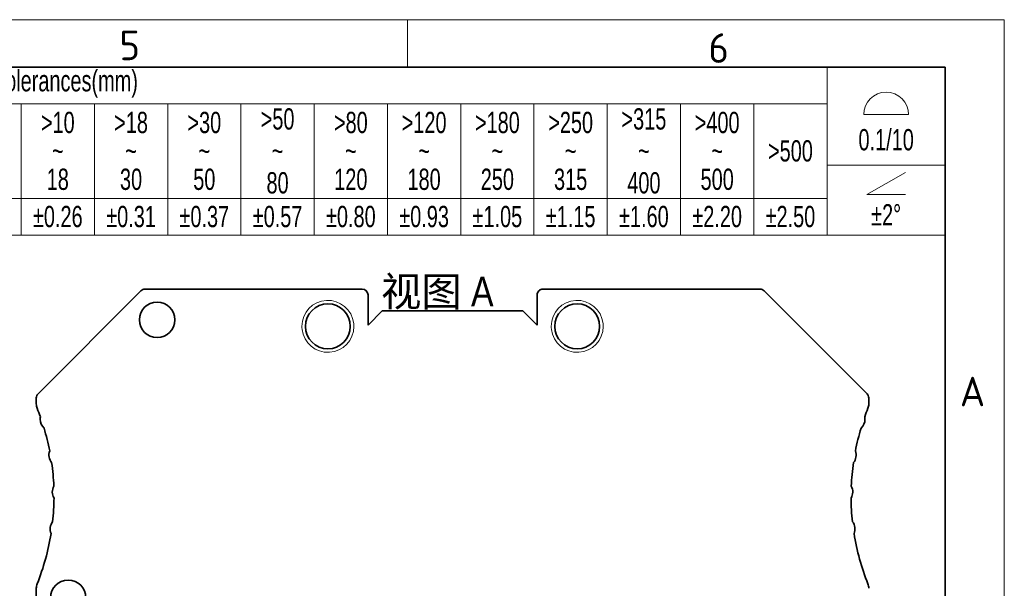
# Model space of a CAD drawing. Header units: millimetres. Extents: x 6 to 292, y 5 to 204.
# Tile 20 of 20: x 209 to 292, y 156 to 204. Entities that reach past the tile are written whole.
import ezdxf
from ezdxf.enums import TextEntityAlignment as Align

# ---------------------------------------------------------------- set-up
doc = ezdxf.new("R2010")
doc.units = ezdxf.units.MM
for name, color, linetype in [('TEXT', 7, 'Continuous'), ('可见', 7, 'Continuous'), ('图框', 7, 'Continuous'), ('尺寸层', 7, 'Continuous'), ('相切', 7, 'Continuous'), ('细实线', 7, 'Continuous'), ('轮廓线', 7, 'Continuous')]:
    doc.layers.add(name, color=color, linetype=linetype)
doc.styles.add('SEACAD_Adobe_Myungjo_Std_M', font='txt')
doc.styles.add('SEACAD_Arial_Narrow', font='ARIALN.TTF')

# ---------------------------------------------------------------- blocks, each defined once
blk = doc.blocks.new('Customer-technical.dft')
at = {"layer": '细实线', "color": 7, "linetype": 'Continuous', "lineweight": 13}
for p, q in [((-96.8, 0), (0, 0)), ((-10, 0), (-10, -14.2)), ((0, 0), (0, -14.2)), ((-96.8, -3.1), (-10, -3.1)), ((-78.2, -3.1), (-78.2, -14.2)), ((-72, -3.1), (-72, -14.2)), ((-65.8, -3.1), (-65.8, -14.2)), ((-59.6, -3.1), (-59.6, -14.2)), ((-53.4, -3.1), (-53.4, -14.2)), ((-47.2, -3.1), (-47.2, -14.2)), ((-41, -3.1), (-41, -14.2)), ((-34.8, -3.1), (-34.8, -14.2)), ((-28.6, -3.1), (-28.6, -14.2)), ((-22.4, -3.1), (-22.4, -14.2)), ((-16.2, -3.1), (-16.2, -14.2)), ((-6.9, -4.025), (-3.1, -4.025)), ((-10, -8.291), (0, -8.291)), ((-6.63, -10.786), (-3.37, -8.905)), ((-3.37, -10.786), (-6.63, -10.786)), ((-96.8, -11.1), (-10, -11.1)), ((-96.8, -14.2), (0, -14.2))]:
    blk.add_line(p, q, dxfattribs=at)
blk.add_arc((-5, -4.025), 1.9, 0, 180, dxfattribs=at)
at = {"layer": 'TEXT', "char_height": 1.8, "attachment_point": 5, "style": 'SEACAD_Adobe_Myungjo_Std_M'}
for s, insert, width in [('{\\fAdobe Myungjo Std M|b0||i0||c0|p34;\\C7;\\H1.8;\\W0.7;未注公差/General tolerances(mm)}', (-81.073, -1.429), 31.45309), ('{\\fAdobe Myungjo Std M|b0||i0||c0|p34;\\C7;\\H1.8;\\W0.7;0.1/10}', (-5, -6.158), 10), ('{\\fAdobe Myungjo Std M|b0||i0||c0|p34;\\C7;\\H1.8;\\W0.7;>500}', (-13.1, -7.1), 6.08001), ('{\\fAdobe Myungjo Std M|b0||i0||c0|p34;\\C7;\\H1.8;\\W0.7;±0.26}', (-75.1, -12.65), 6.57956), ('{\\fAdobe Myungjo Std M|b0||i0||c0|p34;\\C7;\\H1.8;\\W0.7;±0.31}', (-68.9, -12.65), 6.57956), ('{\\fAdobe Myungjo Std M|b0||i0||c0|p34;\\C7;\\H1.8;\\W0.7;±0.37}', (-62.7, -12.65), 6.57956), ('{\\fAdobe Myungjo Std M|b0||i0||c0|p34;\\C7;\\H1.8;\\W0.7;±0.57}', (-56.5, -12.65), 6.57956), ('{\\fAdobe Myungjo Std M|b0||i0||c0|p34;\\C7;\\H1.8;\\W0.7;±0.80}', (-50.3, -12.65), 6.57956), ('{\\fAdobe Myungjo Std M|b0||i0||c0|p34;\\C7;\\H1.8;\\W0.7;±0.93}', (-44.1, -12.65), 6.57956), ('{\\fAdobe Myungjo Std M|b0||i0||c0|p34;\\C7;\\H1.8;\\W0.7;±1.05}', (-37.9, -12.65), 6.57956), ('{\\fAdobe Myungjo Std M|b0||i0||c0|p34;\\C7;\\H1.8;\\W0.7;±1.15}', (-31.7, -12.65), 6.57956), ('{\\fAdobe Myungjo Std M|b0||i0||c0|p34;\\C7;\\H1.8;\\W0.7;±1.60}', (-25.5, -12.65), 6.57956), ('{\\fAdobe Myungjo Std M|b0||i0||c0|p34;\\C7;\\H1.8;\\W0.7;±2.20}', (-19.3, -12.65), 6.57956), ('{\\fAdobe Myungjo Std M|b0||i0||c0|p34;\\C7;\\H1.8;\\W0.7;±2.50}', (-13.1, -12.65), 6.57956), ('{\\fAdobe Myungjo Std M|b0||i0||c0|p34;\\C7;\\H1.8;\\W0.7;±2°}', (-5, -12.493), 10)]:
    blk.add_mtext(s, dxfattribs=dict(at, insert=insert, width=width))
for s, insert, width, line_spacing_factor in [('{\\fAdobe Myungjo Std M|b0||i0||c0|p34;\\C7;\\H1.8;\\W0.7;>10\\P}{\\fAdobe Myungjo Std M|b0||i0||c0|p34;\\C7;\\H1.8;\\W0.7;~\\P}{\\fAdobe Myungjo Std M|b0||i0||c0|p34;\\C7;\\H1.8;\\W0.7;18}', (-75.1, -7.1), 6.08001, 0.8), ('{\\fAdobe Myungjo Std M|b0||i0||c0|p34;\\C7;\\H1.8;\\W0.7;>18\\P}{\\fAdobe Myungjo Std M|b0||i0||c0|p34;\\C7;\\H1.8;\\W0.7;~\\P}{\\fAdobe Myungjo Std M|b0||i0||c0|p34;\\C7;\\H1.8;\\W0.7;30}', (-68.9, -7.1), 6.08001, 0.8), ('{\\fAdobe Myungjo Std M|b0||i0||c0|p34;\\C7;\\H1.8;\\W0.7;>30\\P}{\\fAdobe Myungjo Std M|b0||i0||c0|p34;\\C7;\\H1.8;\\W0.7;~\\P}{\\fAdobe Myungjo Std M|b0||i0||c0|p34;\\C7;\\H1.8;\\W0.7;50}', (-62.7, -7.1), 6.08001, 0.8), ('{\\fAdobe Myungjo Std M|b0||i0||c0|p34;\\C7;\\H1.8;\\W0.7;>50\\P}{\\fAdobe Myungjo Std M|b0||i0||c0|p34;\\C7;\\H1.8;\\W0.7;~\\P}{\\fAdobe Myungjo Std M|b0||i0||c0|p34;\\C7;\\H1.8;\\W0.7;80}', (-56.5, -7.1), 6.08001, 0.9), ('{\\fAdobe Myungjo Std M|b0||i0||c0|p34;\\C7;\\H1.8;\\W0.7;>80\\P}{\\fAdobe Myungjo Std M|b0||i0||c0|p34;\\C7;\\H1.8;\\W0.7;~\\P}{\\fAdobe Myungjo Std M|b0||i0||c0|p34;\\C7;\\H1.8;\\W0.7;120}', (-50.3, -7.1), 6.08001, 0.8), ('{\\fAdobe Myungjo Std M|b0||i0||c0|p34;\\C7;\\H1.8;\\W0.7;>120\\P}{\\fAdobe Myungjo Std M|b0||i0||c0|p34;\\C7;\\H1.8;\\W0.7;~\\P}{\\fAdobe Myungjo Std M|b0||i0||c0|p34;\\C7;\\H1.8;\\W0.7;180}', (-44.1, -7.1), 6.08001, 0.8), ('{\\fAdobe Myungjo Std M|b0||i0||c0|p34;\\C7;\\H1.8;\\W0.7;>180\\P}{\\fAdobe Myungjo Std M|b0||i0||c0|p34;\\C7;\\H1.8;\\W0.7;~\\P}{\\fAdobe Myungjo Std M|b0||i0||c0|p34;\\C7;\\H1.8;\\W0.7;250}', (-37.9, -7.1), 6.08001, 0.8), ('{\\fAdobe Myungjo Std M|b0||i0||c0|p34;\\C7;\\H1.8;\\W0.7;>250\\P}{\\fAdobe Myungjo Std M|b0||i0||c0|p34;\\C7;\\H1.8;\\W0.7;~\\P}{\\fAdobe Myungjo Std M|b0||i0||c0|p34;\\C7;\\H1.8;\\W0.7;315}', (-31.7, -7.1), 6.08001, 0.8), ('{\\fAdobe Myungjo Std M|b0||i0||c0|p34;\\C7;\\H1.8;\\W0.7;>315\\P}{\\fAdobe Myungjo Std M|b0||i0||c0|p34;\\C7;\\H1.8;\\W0.7;~\\P}{\\fAdobe Myungjo Std M|b0||i0||c0|p34;\\C7;\\H1.8;\\W0.7;400}', (-25.5, -7.1), 8.06639, 0.9), ('{\\fAdobe Myungjo Std M|b0||i0||c0|p34;\\C7;\\H1.8;\\W0.7;>400\\P}{\\fAdobe Myungjo Std M|b0||i0||c0|p34;\\C7;\\H1.8;\\W0.7;~\\P}{\\fAdobe Myungjo Std M|b0||i0||c0|p34;\\C7;\\H1.8;\\W0.7;500}', (-19.3, -7.1), 6.08001, 0.8)]:
    blk.add_mtext(s, dxfattribs=dict(at, insert=insert, width=width, line_spacing_factor=line_spacing_factor))
blk = doc.blocks.new('SE8')
at = {"layer": '可见', "color": 7, "linetype": 'Continuous', "lineweight": 35}
for p, q in [((210.228, 172.376), (218.935, 181.083)), ((222.495, 181.229), (219.289, 181.229)), ((219.289, 181.229), (237.657, 181.229)), ((224.963, 181.229), (222.495, 181.229)), ((229.9, 181.229), (224.963, 181.229)), ((232.368, 181.229), (229.9, 181.229)), ((237.657, 181.229), (232.368, 181.229)), ((252.957, 181.229), (271.324, 181.229)), ((271.678, 181.083), (280.385, 172.376)), ((238.157, 180.729), (238.157, 178.189)), ((252.457, 178.189), (252.457, 180.729)), ((238.157, 178.189), (239.357, 179.389)), ((239.357, 179.389), (251.257, 179.389)), ((251.257, 179.389), (251.823, 178.823)), ((251.257, 179.389), (252.457, 178.189)), ((210.082, 172.022), (210.082, 171.523)), ((280.532, 171.523), (280.532, 172.022)), ((210.082, 117.706), (210.082, 155.935))]:
    blk.add_line(p, q, dxfattribs=at)
for centre, radius in [((220.307, 178.629), 1.5), ((234.757, 178.079), 1.9), ((255.857, 178.079), 1.9), ((212.782, 155.129), 1.5)]:
    blk.add_circle(centre, radius, dxfattribs=at)
for centre, radius, start, end in [((219.289, 180.729), 0.5, 89.99963, 134.99999), ((237.657, 180.729), 0.5, 0.005, 89.99999), ((252.957, 180.729), 0.5, 89.99998, 179.99999), ((271.324, 180.729), 0.5, 44.99999, 89.99883), ((210.582, 172.022), 0.5, 134.99999, 178.63827), ((210.586, 172.022), 0.505, 178.64348, 179.98971), ((280.031, 172.022), 0.5, 1.36172, 44.99999), ((280.027, 172.022), 0.505, 0.01066, 1.35651), ((211.082, 171.523), 1, 180.00017, 201.78678), ((191.582, 163.729), 20, 19.5885, 21.78678), ((299.032, 163.729), 20, 158.2132, 160.41149), ((299.032, 163.729), 20, 158.21309, 160.4115), ((279.532, 171.523), 1, 338.21309, 359.99991), ((211.404, 170.229), 1.001, 168.16115, 179.99479), ((211.403, 170.229), 1, 180, 228.15595), ((279.21, 170.229), 1, 311.84405, 359.99999), ((279.21, 170.229), 1, 0, 11.84403), ((279.209, 170.229), 1.001, 0.00519, 11.83885), ((279.21, 170.229), 1, 359.20288, 0), ((191.582, 163.729), 20, 10.99144, 16.72341), ((299.032, 163.729), 20, 163.27658, 169.00854), ((299.032, 163.729), 20, 163.27659, 169.00856), ((212.152, 167.193), 1, 159.5589, 219.5589), ((278.461, 167.193), 1, 320.4411, 20.4411), ((191.582, 163.729), 20, 2.39439, 8.12635), ((299.032, 163.729), 20, 171.87363, 177.6056), ((299.032, 163.729), 20, 171.87365, 177.60561), ((212.438, 164.079), 1, 150.96184, 210.96184), ((278.175, 164.079), 1, 329.03814, 29.03814), ((278.175, 164.079), 1, 329.03816, 29.03816), ((191.582, 163.729), 20, 353.78756, 359.5293), ((299.032, 163.729), 20, 180.47069, 186.21243), ((299.032, 163.729), 20, 180.4707, 186.21244), ((212.253, 160.95), 1, 142.044, 202.64025), ((278.361, 160.95), 1, 337.35975, 37.956), ((191.582, 163.729), 20, 338.2132, 350.89668), ((299.032, 163.729), 20, 189.10332, 201.78689), ((211.082, 155.935), 1, 158.2132, 180), ((279.532, 155.935), 1, 0.00098, 21.78689)]:
    blk.add_arc(centre, radius, start, end, dxfattribs=at)
at = {"layer": '相切', "color": 7, "linetype": 'Continuous', "lineweight": 13}
for centre, radius, start, end in [((234.757, 178.079), 2.2, 6.6154, 179.99903), ((255.857, 178.079), 2.2, 6.6154, 179.99903), ((234.738, 178.079), 2.219, 0.00795, 6.56612), ((255.838, 178.079), 2.219, 0.00795, 6.56612), ((234.773, 178.079), 2.217, 179.985, 186.54955), ((234.756, 178.079), 2.2, 186.61103, 0.00357), ((255.873, 178.079), 2.217, 179.985, 186.54955), ((255.856, 178.079), 2.2, 186.61103, 0.00357)]:
    blk.add_arc(centre, radius, start, end, dxfattribs=at)
blk = doc.blocks.new('A4-drawing_frame')
at = {"layer": '细实线', "color": 7, "linetype": 'Continuous', "lineweight": 13}
for p, q in [((-286.5, 199), (0, 199)), ((-50.5, 195), (-50.5, 199)), ((0, 0), (0, 199))]:
    blk.add_line(p, q, dxfattribs=at)
at = {"layer": '轮廓线', "color": 7, "linetype": 'Continuous', "lineweight": 35}
for p, q in [((-282, 195), (-5, 195)), ((-5, 195), (-5, 5))]:
    blk.add_line(p, q, dxfattribs=at)
at = {"layer": 'TEXT', "char_height": 2.5, "attachment_point": 7}
for s, insert, width in [('{\\fSolid Edge ANSI|b0||i0||c0|p34;\\C7;\\H2.5;\\W1.;5}', (-74.881, 195.58), 1.88357), ('{\\fSolid Edge ANSI|b0||i0||c0|p34;\\C7;\\H2.5;\\W1.;6}', (-25.035, 195.352), 1.88357), ('{\\fSolid Edge ANSI|b0||i0||c0|p34;\\C7;\\H2.5;\\W1.;A}', (-3.763, 166.313), 1.82928)]:
    blk.add_mtext(s, dxfattribs=dict(at, insert=insert, width=width))

msp = doc.modelspace()

# ---------------------------------------------------------------- block references
at = {"layer": '图框', "color": 7}
msp.add_blockref('A4-drawing_frame', (292, 5), dxfattribs=at)
at = {"layer": '尺寸层', "color": 7}
msp.add_blockref('Customer-technical.dft', (287, 200), dxfattribs=at)
at = {"layer": '尺寸层'}
msp.add_blockref('SE8', (0, 0), dxfattribs=at)

# ---------------------------------------------------------------- texts
at = {"layer": '尺寸层', "color": 7, "linetype": 'Continuous', "lineweight": 50, "style": 'SEACAD_Arial_Narrow'}
msp.add_text('视图 A', height=2.5, dxfattribs=at).set_placement((239.2527, 182.2743), align=Align.TOP_LEFT)

doc.saveas('drawing.dxf')
